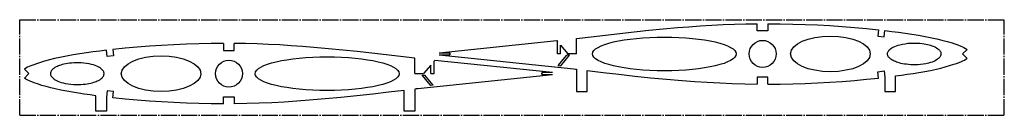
# Model space of a CAD drawing. Header units: millimetres. Extents: x 110 to 1040, y 392 to 482.
import ezdxf

# ---------------------------------------------------------------- set-up
doc = ezdxf.new("R2010")
doc.units = ezdxf.units.MM
doc.header["$PDSIZE"] = -1
doc.linetypes.add('SLD-Осевая', pattern=[19.05, 15.24, -1.27, 1.27, -1.27])
doc.linetypes.add('SLD-Сплошная', pattern=[0])

msp = doc.modelspace()

# ---------------------------------------------------------------- linework, layer by layer
at = {"color": 7, "linetype": 'SLD-Осевая'}
for p, q in [((110.46, 391.66), (110.46, 481.66)), ((110.46, 481.66), (1040.46, 481.66)), ((1040.46, 391.66), (1040.46, 481.66)), ((110.46, 391.66), (1040.46, 391.66))]:
    msp.add_line(p, q, dxfattribs=at)
at = {"color": 7, "linetype": 'SLD-Сплошная'}
for p, q in [((807.16, 471.24), (807.16, 477.9)), ((817.16, 477.93), (817.16, 471.24)), ((817.16, 471.24), (807.16, 471.24)), ((921.76, 472.17), (921.09, 466.22)), ((921.09, 466.22), (927.05, 465.55)), ((927.05, 465.55), (927.72, 471.49)), ((303.09, 459.31), (303.09, 452.62)), ((313.09, 452.62), (313.09, 459.28)), ((506.67, 450.47), (617.72, 461.97)), ((617.72, 461.97), (618.36, 461.21)), ((618.36, 449.46), (618.36, 461.21)), ((621.39, 457.6), (628.24, 449.46)), ((621.39, 449.46), (621.39, 457.6)), ((636.51, 449.46), (636.51, 463.96)), ((193.2, 446.93), (192.53, 452.87)), ((199.16, 447.6), (193.2, 446.93)), ((198.49, 453.55), (199.16, 447.6)), ((303.09, 452.62), (313.09, 452.62)), ((506.67, 450.47), (516.67, 450.47)), ((506.67, 448.46), (516.67, 448.46)), ((506.67, 448.46), (633.77, 435.3)), ((516.67, 450.47), (516.67, 448.46)), ((621.39, 449.46), (618.36, 449.46)), ((619.1, 438.6), (627.15, 448.18)), ((621.5, 438.34), (629.77, 448.18)), ((629.77, 448.18), (627.15, 448.18)), ((636.51, 449.46), (628.24, 449.46)), ((1001.01, 449.47), (1005.24, 453.68)), ((1001.01, 449.47), (1005.24, 445.25)), ((483.74, 430.85), (483.74, 445.35)), ((498.86, 438.98), (492.01, 430.85)), ((498.86, 430.85), (498.86, 438.98)), ((502.53, 443.35), (501.89, 442.59)), ((501.89, 430.85), (501.89, 442.59)), ((613.58, 431.85), (502.53, 443.35)), ((619.1, 438.6), (621.5, 438.34)), ((119.24, 430.85), (115.01, 435.06)), ((119.24, 430.85), (115.01, 426.63)), ((483.74, 430.85), (492.01, 430.85)), ((613.58, 429.84), (486.48, 416.68)), ((498.75, 419.72), (490.48, 429.56)), ((490.48, 429.56), (493.1, 429.56)), ((501.15, 419.98), (493.1, 429.56)), ((498.86, 430.85), (501.89, 430.85)), ((613.58, 431.85), (603.58, 431.85)), ((603.58, 431.85), (603.58, 429.84)), ((613.58, 429.84), (603.58, 429.84)), ((636.51, 434.96), (636.51, 414.05)), ((646.51, 414.05), (646.51, 433.76)), ((921.09, 432.71), (927.05, 433.38)), ((921.76, 426.76), (921.09, 432.71)), ((927.05, 433.38), (927.72, 427.44)), ((937.72, 414.05), (937.72, 428.69)), ((501.15, 419.98), (498.75, 419.72)), ((817.16, 427.69), (807.16, 427.69)), ((807.16, 427.69), (807.16, 421.03)), ((817.16, 421), (817.16, 427.69)), ((927.72, 427.44), (927.72, 414.05)), ((182.53, 395.44), (182.53, 410.07)), ((193.2, 414.76), (192.53, 408.82)), ((199.16, 414.09), (193.2, 414.76)), ((198.49, 408.14), (199.16, 414.09)), ((473.74, 395.44), (473.74, 415.14)), ((483.74, 416.35), (483.74, 395.44)), ((636.51, 414.05), (646.51, 414.05)), ((927.72, 414.05), (937.72, 414.05)), ((192.53, 408.82), (192.53, 395.44)), ((303.09, 402.38), (303.09, 409.07)), ((303.09, 409.07), (313.09, 409.07)), ((313.09, 409.07), (313.09, 402.41)), ((192.53, 395.44), (182.53, 395.44)), ((483.74, 395.44), (473.74, 395.44))]:
    msp.add_line(p, q, dxfattribs=at)
at = {"color": 7, "linetype": 'SLD-Сплошная', "flags": 128}
for points in [[(636.51, 463.96), (650.11, 465.6), (663.71, 467.21), (677.32, 468.78), (690.94, 470.28), (704.57, 471.7), (718.21, 473.02), (731.86, 474.22), (742.6, 475.06), (753.34, 475.82), (764.1, 476.47), (774.86, 477.02), (785.63, 477.44), (796.39, 477.74), (807.16, 477.9)], [(817.16, 477.93), (828.89, 477.83), (840.63, 477.6), (852.36, 477.24), (864.09, 476.74), (875.81, 476.1), (887.31, 475.34), (898.81, 474.43), (910.29, 473.38), (921.76, 472.17)], [(927.72, 471.49), (934.07, 470.71), (940.42, 469.88), (946.75, 469), (953.09, 468.06), (959.41, 467.06), (965.71, 465.95), (971.99, 464.71), (976.8, 463.65), (981.59, 462.48), (986.35, 461.2), (991.07, 459.78), (993.82, 458.88), (996.55, 457.93), (999.26, 456.91), (1000.83, 456.25), (1002.36, 455.5), (1003.84, 454.65), (1005.24, 453.68)], [(303.09, 459.31), (291.36, 459.22), (279.62, 458.98), (267.89, 458.62), (256.16, 458.12), (244.44, 457.49), (232.94, 456.72), (221.44, 455.81), (209.96, 454.76), (198.49, 453.55)], [(483.74, 445.35), (470.14, 446.99), (456.54, 448.6), (442.93, 450.16), (429.31, 451.66), (415.68, 453.08), (402.04, 454.4), (388.39, 455.6), (377.65, 456.45), (366.9, 457.2), (356.15, 457.86), (345.39, 458.4), (334.62, 458.82), (323.86, 459.12), (313.09, 459.28)], [(936.56, 442.59), (935.39, 443.16), (934.24, 443.81), (933.16, 444.54), (932.18, 445.36), (931.62, 445.93), (931.13, 446.53), (930.72, 447.16), (930.4, 447.83), (930.19, 448.54), (930.1, 449.16), (930.11, 449.81), (930.22, 450.47), (930.44, 451.14), (930.78, 451.82), (931.24, 452.5), (931.83, 453.18), (932.55, 453.86), (933.4, 454.52), (934.38, 455.16), (935.62, 455.85), (937.01, 456.5), (938.53, 457.1), (940.17, 457.65), (941.91, 458.14), (944.31, 458.68), (946.8, 459.11), (949.34, 459.43), (951.76, 459.62), (954.14, 459.72), (956.46, 459.72), (958.68, 459.64), (960.8, 459.5), (962.79, 459.29), (964.64, 459.02), (966.36, 458.72), (968.02, 458.37), (969.52, 457.99), (970.89, 457.59), (972.12, 457.17), (973.22, 456.76), (974.2, 456.34), (975.38, 455.77), (976.52, 455.12), (977.6, 454.38), (978.59, 453.56), (979.14, 453), (979.63, 452.4), (980.04, 451.76), (980.36, 451.09), (980.57, 450.38), (980.66, 449.76), (980.65, 449.12), (980.54, 448.46), (980.32, 447.79), (979.98, 447.11), (979.52, 446.42), (978.93, 445.74), (978.21, 445.07), (977.36, 444.4), (976.39, 443.76), (975.14, 443.07), (973.76, 442.42), (972.23, 441.82), (970.59, 441.27), (968.85, 440.78), (966.45, 440.24), (963.96, 439.81), (961.43, 439.5), (959.01, 439.3), (956.62, 439.21), (954.31, 439.2), (952.08, 439.28), (949.97, 439.43), (947.98, 439.64), (946.12, 439.9), (944.4, 440.2), (942.75, 440.56), (941.24, 440.94), (939.88, 441.34), (938.65, 441.75), (937.55, 442.17), (936.56, 442.59)], [(192.53, 452.87), (186.18, 452.09), (179.83, 451.26), (173.5, 450.38), (167.16, 449.45), (160.84, 448.44), (154.54, 447.33), (148.26, 446.09), (143.45, 445.03), (138.66, 443.86), (133.9, 442.58), (129.18, 441.16), (126.43, 440.26), (123.7, 439.31), (120.99, 438.29), (119.42, 437.63), (117.89, 436.89), (116.41, 436.04), (115.01, 435.06)], [(183.69, 423.97), (184.86, 424.54), (186.01, 425.19), (187.09, 425.92), (188.07, 426.74), (188.63, 427.31), (189.12, 427.91), (189.53, 428.55), (189.85, 429.22), (190.06, 429.92), (190.15, 430.55), (190.14, 431.19), (190.03, 431.85), (189.81, 432.52), (189.47, 433.2), (189.01, 433.88), (188.42, 434.57), (187.7, 435.24), (186.85, 435.9), (185.87, 436.54), (184.63, 437.23), (183.24, 437.88), (181.72, 438.49), (180.08, 439.03), (178.34, 439.52), (175.94, 440.07), (173.45, 440.5), (170.91, 440.81), (168.49, 441), (166.11, 441.1), (163.79, 441.1), (161.57, 441.03), (159.45, 440.88), (157.46, 440.67), (155.61, 440.41), (153.89, 440.1), (152.23, 439.75), (150.73, 439.37), (149.36, 438.97), (148.13, 438.56), (147.03, 438.14), (146.05, 437.72), (144.87, 437.15), (143.73, 436.5), (142.65, 435.77), (141.66, 434.94), (141.11, 434.38), (140.62, 433.78), (140.21, 433.14), (139.89, 432.47), (139.68, 431.77), (139.59, 431.14), (139.6, 430.5), (139.71, 429.84), (139.93, 429.17), (140.27, 428.49), (140.73, 427.8), (141.32, 427.12), (142.04, 426.45), (142.89, 425.79), (143.86, 425.14), (145.11, 424.45), (146.49, 423.81), (148.02, 423.2), (149.66, 422.66), (151.4, 422.17), (153.8, 421.62), (156.29, 421.19), (158.82, 420.88), (161.24, 420.69), (163.63, 420.59), (165.94, 420.58), (168.17, 420.66), (170.28, 420.81), (172.27, 421.02), (174.13, 421.28), (175.85, 421.59), (177.5, 421.94), (179.01, 422.32), (180.37, 422.72), (181.6, 423.13), (182.7, 423.55), (183.69, 423.97)], [(937.72, 428.69), (943.26, 429.44), (948.8, 430.22), (954.33, 431.06), (959.85, 431.95), (965.36, 432.92), (970.85, 433.98), (976.32, 435.17), (980.51, 436.17), (984.68, 437.26), (988.82, 438.45), (992.93, 439.75), (995.32, 440.56), (997.7, 441.42), (1000.05, 442.34), (1001.41, 442.95), (1002.74, 443.63), (1004.02, 444.39), (1005.24, 445.25)], [(633.77, 435.3), (635.3, 435.11), (636.51, 434.96)], [(646.51, 433.76), (661.44, 431.98), (676.39, 430.26), (691.34, 428.61), (706.31, 427.06), (721.28, 425.63), (736.28, 424.35), (748.07, 423.46), (759.88, 422.7), (771.7, 422.06), (783.52, 421.56), (795.34, 421.21), (807.16, 421.03)], [(182.53, 410.07), (176.99, 410.82), (171.45, 411.61), (165.92, 412.44), (160.4, 413.33), (154.89, 414.3), (149.4, 415.37), (143.93, 416.55), (139.74, 417.55), (135.57, 418.65), (131.43, 419.84), (127.32, 421.13), (124.93, 421.95), (122.55, 422.8), (120.2, 423.72), (118.84, 424.33), (117.51, 425.01), (116.23, 425.77), (115.01, 426.63)], [(817.16, 421), (828.89, 421.09), (840.63, 421.33), (852.36, 421.69), (864.09, 422.19), (875.81, 422.82), (887.31, 423.59), (898.81, 424.5), (910.29, 425.55), (921.76, 426.76)], [(473.74, 415.14), (458.81, 413.36), (443.86, 411.64), (428.91, 409.99), (413.94, 408.44), (398.97, 407.01), (383.97, 405.73), (372.18, 404.85), (360.37, 404.08), (348.55, 403.44), (336.73, 402.94), (324.91, 402.6), (313.09, 402.41)], [(486.48, 416.68), (484.95, 416.49), (483.74, 416.35)], [(303.09, 402.38), (291.36, 402.48), (279.62, 402.71), (267.89, 403.07), (256.16, 403.57), (244.44, 404.21), (232.94, 404.97), (221.44, 405.88), (209.96, 406.93), (198.49, 408.14)]]:
    msp.add_lwpolyline(points, dxfattribs=at)
at = {"color": 7, "linetype": 'SLD-Сплошная'}
for centre in [(812.16, 449.46), (308.09, 430.85)]:
    msp.add_circle(centre, 12.75, dxfattribs=at)
for centre, major_axis, ratio in [((719.37, 449.46), (67.94, 0), 0.23384), ((876.28, 449.46), (-37.63, 0), 0.446144), ((243.97, 430.84), (37.63, 0), 0.446144), ((400.88, 430.84), (-67.94, 0), 0.23384)]:
    msp.add_ellipse(centre, major_axis=major_axis, ratio=ratio, dxfattribs=at)
for p in [(516.67, 449.46), (603.58, 430.85)]:
    msp.add_point(p, dxfattribs=at)

doc.saveas('drawing.dxf')
